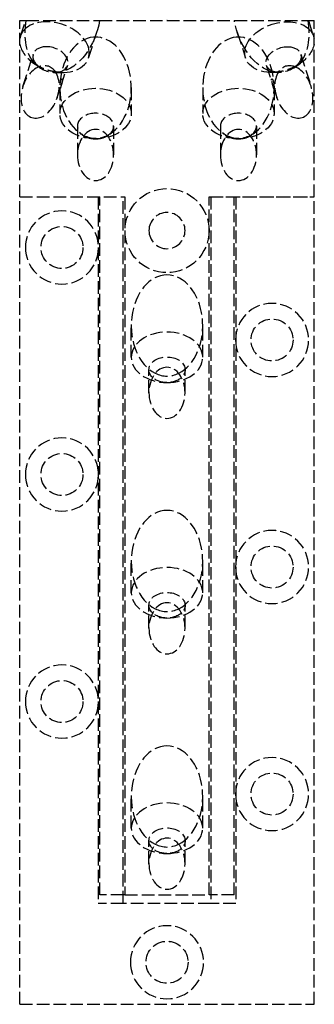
# Model space of a CAD drawing. Header units: millimetres. Extents: x -18 to 18, y -117 to 0.
import ezdxf

# ---------------------------------------------------------------- set-up
doc = ezdxf.new("R2010")
doc.units = ezdxf.units.MM
doc.header["$LTSCALE"] = 10
doc.linetypes.add('ALLCAD_Strich', pattern=[0.2, 0.15, -0.05])
doc.layers.add('BESCH_KONT_sich_schn_ansi_2d', color=40, linetype='Continuous')

msp = doc.modelspace()

# ---------------------------------------------------------------- linework, layer by layer
at = {"layer": 'BESCH_KONT_sich_schn_ansi_2d', "linetype": 'ALLCAD_Strich', "extrusion": (0, 1, -2.220446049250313e-16)}
for p, q in [((-17.5, 0), (-16.74603914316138, 0)), ((-17.5, -21), (-17.5, 0)), ((-17.4340074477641, -1.87654229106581), (-16.8315503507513, 0)), ((-16.74603914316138, 0), (-8.0202529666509, 0)), ((-8.0202529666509, 0), (8.020252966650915, 0)), ((8.020252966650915, 0), (16.7460391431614, 0)), ((16.7460391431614, 0), (17.5, 0)), ((16.83155035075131, 0), (17.43400744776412, -1.87654229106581)), ((17.5, -21), (17.5, 0)), ((-0.009844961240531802, -0.007131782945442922), (-0.009844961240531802, -0.004496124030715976)), ((-0.008139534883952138, -0.004496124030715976), (-0.008139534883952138, -0.007131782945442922)), ((-0.007131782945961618, -0.001782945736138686), (-0.006356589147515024, -0.001782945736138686)), ((-0.006356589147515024, -0.009844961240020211), (-0.007131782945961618, -0.009844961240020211)), ((-0.0065116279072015, -0.003333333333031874), (-0.006976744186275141, -0.003333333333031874)), ((-0.006976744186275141, -0.008294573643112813), (-0.0065116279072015, -0.008294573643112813)), ((-0.005348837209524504, -0.007131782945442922), (-0.005348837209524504, -0.004496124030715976)), ((-0.003643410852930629, -0.004496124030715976), (-0.003643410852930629, -0.007131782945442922)), ((-0.002713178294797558, -0.009689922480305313), (-0.002713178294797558, -0.001937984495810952)), ((-0.002713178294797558, -0.001937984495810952), (0.001007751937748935, -0.001937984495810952)), ((-0.001007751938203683, -0.009689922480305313), (-0.002713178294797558, -0.009689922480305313)), ((0.001007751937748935, -0.007054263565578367), (-0.001007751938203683, -0.007054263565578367)), ((-0.001007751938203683, -0.007054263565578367), (-0.001007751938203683, -0.009689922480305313)), ((0.0005632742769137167, -0.00348837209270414), (-0.0009871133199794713, -0.00348837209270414)), ((-0.0009871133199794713, -0.003488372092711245), (-0.0009871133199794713, -0.005658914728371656)), ((-0.0009871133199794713, -0.005658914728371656), (0.0005632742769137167, -0.005658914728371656)), ((0.001493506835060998, -0.00472868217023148), (0.001493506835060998, -0.004418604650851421)), ((0.003178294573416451, -0.004108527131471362), (0.003178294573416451, -0.004883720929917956)), ((0.003953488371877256, -0.007131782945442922), (0.003953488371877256, -0.004496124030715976)), ((0.005658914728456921, -0.004496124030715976), (0.005658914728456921, -0.007131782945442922)), ((0.006666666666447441, -0.001782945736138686), (0.007441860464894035, -0.001782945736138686)), ((0.007441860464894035, -0.009844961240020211), (0.006666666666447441, -0.009844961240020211)), ((0.007286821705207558, -0.003333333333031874), (0.006821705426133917, -0.003333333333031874)), ((0.006821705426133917, -0.008294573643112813), (0.007286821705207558, -0.008294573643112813)), ((0.008449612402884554, -0.007131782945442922), (0.008449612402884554, -0.004496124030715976)), ((0.01015503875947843, -0.004496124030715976), (0.01015503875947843, -0.007131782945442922)), ((-9.3408640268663, -4.474816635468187), (-8.353428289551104, -1.399137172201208)), ((-8.249999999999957, -1.999999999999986), (-8.750000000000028, -1.999999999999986)), ((8.750000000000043, -1.999999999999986), (8.249999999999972, -1.999999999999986)), ((8.353428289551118, -1.399137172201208), (9.340864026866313, -4.474816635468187)), ((-17.14708921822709, -7.852789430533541), (-15.9103104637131, -4.000452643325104)), ((15.91031046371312, -4.000452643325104), (17.14708921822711, -7.852789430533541)), ((-15.13053968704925, -5.623732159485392), (-15.89260009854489, -5.085350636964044)), ((-12.60318305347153, -7.766391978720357), (-11.8161320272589, -5.314873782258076)), ((11.81613202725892, -5.314873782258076), (12.60318305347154, -7.766391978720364)), ((15.13053968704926, -5.623732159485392), (15.8926000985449, -5.085350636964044)), ((-13.39508348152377, -6.180894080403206), (-12.46204713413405, -6.186717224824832)), ((13.39508348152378, -6.180894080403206), (12.46204713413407, -6.186717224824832)), ((-13.05291078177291, -9.167210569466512), (-12.67058279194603, -7.976329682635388)), ((-12.75, -7.999999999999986), (-12.75, -11.0811183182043)), ((-4.25, -7.999999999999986), (-4.25, -11.0811183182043)), ((4.25, -7.999999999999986), (4.25, -11.0811183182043)), ((12.67058279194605, -7.976329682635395), (13.05291078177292, -9.167210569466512)), ((12.75000000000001, -7.999999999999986), (12.75000000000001, -11.0811183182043)), ((-10.64999999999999, -12.56604255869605), (-10.64999999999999, -15.99999999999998)), ((-6.349999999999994, -12.56604255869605), (-6.349999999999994, -15.99999999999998)), ((6.350000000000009, -12.56604255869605), (6.350000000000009, -15.99999999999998)), ((10.65000000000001, -12.56604255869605), (10.65000000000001, -15.99999999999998)), ((-17.5, -21), (-5, -21)), ((-17.5, -21), (-5.200000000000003, -21)), ((-17.5, -117), (-17.5, -21)), ((-8.200000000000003, -21), (-8.200000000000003, -105)), ((-8, -104), (-8, -21)), ((-5.200000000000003, -105), (-5.200000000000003, -21)), ((-5, -21), (-5, -104)), ((5, -104), (5, -21)), ((5, -21), (17.5, -21)), ((5.199999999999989, -20.99999999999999), (5.199999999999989, -105)), ((5.199999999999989, -21), (17.5, -21)), ((8, -104), (8, -21)), ((8.200000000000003, -21), (8.200000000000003, -105)), ((17.5, -117), (17.5, -21)), ((-4.25, -40.06247459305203), (-4.25, -36.2843)), ((4.25, -40.06247459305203), (4.25, -36.2843)), ((-2.150000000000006, -44.28429999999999), (-2.150000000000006, -41.54739883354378)), ((2.150000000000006, -44.28429999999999), (2.150000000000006, -41.54739883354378)), ((-4.25, -68.06247459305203), (-4.25, -64.2843)), ((4.25, -68.06247459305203), (4.25, -64.2843)), ((-2.150000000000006, -72.2843), (-2.150000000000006, -69.54739883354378)), ((2.150000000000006, -72.2843), (2.150000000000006, -69.54739883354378)), ((-4.25, -96.06247459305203), (-4.25, -92.2843)), ((4.25, -96.06247459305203), (4.25, -92.2843)), ((-2.150000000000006, -100.2843), (-2.150000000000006, -97.54739883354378)), ((2.150000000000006, -100.2843), (2.150000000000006, -97.54739883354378)), ((-5.200000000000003, -104), (-8, -104)), ((-5, -104), (-5.200000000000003, -104)), ((-5, -104), (5, -104)), ((5.199999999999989, -104), (5.000000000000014, -104)), ((8, -104), (5.199999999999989, -104)), ((-5.200000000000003, -105), (-8.200000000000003, -105)), ((5.199999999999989, -105), (-5.200000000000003, -105)), ((8.200000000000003, -105), (5.199999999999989, -105)), ((-17.5, -117), (17.5, -117))]:
    msp.add_line(p, q, dxfattribs=at)
at = {"layer": 'BESCH_KONT_sich_schn_ansi_2d', "linetype": 'ALLCAD_Strich'}
for centre, radius in [((0, -25), 5), ((-12.5, -27), 2.5), ((12.5, -38), 2.5), ((-12.5, -54), 2.5), ((12.5, -65), 2.5), ((-12.5, -81), 2.5), ((12.5, -92), 2.5), ((0, -112), 2.5)]:
    msp.add_circle(centre, radius, dxfattribs=at)
at = {"layer": 'BESCH_KONT_sich_schn_ansi_2d', "linetype": 'ALLCAD_Strich', "extrusion": (0, -2.220446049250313e-16, -1)}
for centre, radius in [((12.5, -27), 4.35), ((0, -25), 2.15), ((-12.5, -38), 4.35), ((12.5, -54), 4.35), ((-12.5, -65), 4.35), ((12.5, -81), 4.35), ((-12.5, -92), 4.35), ((0, -112), 4.35)]:
    msp.add_circle(centre, radius, dxfattribs=at)
for centre, radius, start, end in [((0.007131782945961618, -0.004496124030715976), 0.002713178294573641, 0, 90), ((0.007131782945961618, -0.007131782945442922), 0.002713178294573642, 270, 0), ((0.006356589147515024, -0.004496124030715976), 0.002713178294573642, 90, 180), ((0.006356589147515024, -0.007131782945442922), 0.002713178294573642, 180, 270), ((-0.001007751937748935, -0.004108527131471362), 0.002170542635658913, 90, 180), ((-0.001007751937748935, -0.004883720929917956), 0.002170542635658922, 180, 270), ((-0.006666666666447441, -0.004496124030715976), 0.002713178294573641, 0, 90), ((-0.006666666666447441, -0.007131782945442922), 0.002713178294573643, 270, 0), ((-0.007441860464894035, -0.004496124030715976), 0.00271317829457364, 90, 180), ((-0.007441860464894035, -0.007131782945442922), 0.002713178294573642, 180, 270)]:
    msp.add_arc(centre, radius, start, end, dxfattribs=at)
at = {"layer": 'BESCH_KONT_sich_schn_ansi_2d', "linetype": 'ALLCAD_Strich'}
for centre, radius, start, end in [((-0.00697674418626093, -0.004496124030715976), 0.001162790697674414, 90, 180.0000000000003), ((-0.00697674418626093, -0.007131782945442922), 0.001162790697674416, 179.9999999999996, 270), ((-0.0065116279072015, -0.004496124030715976), 0.001162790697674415, 359.9999999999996, 90), ((-0.0065116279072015, -0.007131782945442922), 0.001162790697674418, 270, 4.071109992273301e-13), ((0.0005632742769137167, -0.004418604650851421), 0.0009302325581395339, 0, 90), ((0.0005632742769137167, -0.00472868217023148), 0.0009302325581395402, 270, 0), ((0.006821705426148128, -0.004496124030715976), 0.001162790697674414, 90, 180.0000000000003), ((0.006821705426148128, -0.007131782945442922), 0.001162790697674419, 179.9999999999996, 270), ((0.007286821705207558, -0.004496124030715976), 0.001162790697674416, 359.9999999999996, 90), ((0.007286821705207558, -0.007131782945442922), 0.001162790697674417, 270, 4.071109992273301e-13)]:
    msp.add_arc(centre, radius, start, end, dxfattribs=at)
at = {"layer": 'BESCH_KONT_sich_schn_ansi_2d', "linetype": 'ALLCAD_Strich', "extrusion": (1.232595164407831e-32, -2.220446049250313e-16, -1)}
for start_param, end_param in [(-2.761946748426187, -1.766850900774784), (1.342306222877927, 2.761946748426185)]:
    msp.add_ellipse((-12.40000000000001, -0.1000000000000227), major_axis=(1.935249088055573, 6.027942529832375), ratio=0.6713023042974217, start_param=start_param, end_param=end_param, dxfattribs=at)
at = {"layer": 'BESCH_KONT_sich_schn_ansi_2d', "linetype": 'ALLCAD_Strich'}
for centre, major_axis, ratio, start_param, end_param in [((-13.3874357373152, -3.175679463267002), (4.046571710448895, -1.299137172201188), 0.6713023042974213, 0.3594193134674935, 2.782173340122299), ((-13.38743573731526, -3.175679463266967), (-4.046571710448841, 1.299137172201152), 0.6713023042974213, -0.3594193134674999, 0.09816586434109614), ((-8.5, -7.999999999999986), (0, -6.010407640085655), 0.7071067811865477, -3.082735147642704, -0.3331178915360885), ((-8.5, -5.000000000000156), (-4.25000000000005, 3.885780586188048e-16), 0.707106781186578, -1.629653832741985, -1.511938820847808), ((-8.5, -7.999999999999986), (0, -6.010407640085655), 0.7071067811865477, 0.333117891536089, 3.082735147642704), ((8.500000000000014, -7.999999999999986), (0, -6.010407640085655), 0.7071067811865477, -3.082735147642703, -0.333117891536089), ((8.500000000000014, -5.000000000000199), (-4.250000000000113, 4.718447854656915e-16), 0.7071067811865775, -1.629653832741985, -1.511938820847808), ((8.500000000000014, -7.999999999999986), (0, -6.010407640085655), 0.7071067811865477, 0.3331178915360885, 3.082735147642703), ((-13.3874357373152, -3.175679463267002), (-4.046571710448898, 1.299137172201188), 0.6713023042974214, 0.3263788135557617, 1.191150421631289), ((-13.86322124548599, -4.65766321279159), (-2.047089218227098, 0.6572105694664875), 0.6713023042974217, -1.124704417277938, 0.946703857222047), ((-13.86322124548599, -4.65766321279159), (2.047089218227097, -0.657210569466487), 0.6713023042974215, -0.9467038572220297, 2.016888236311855), ((-13.3874357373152, -3.175679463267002), (4.046571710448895, -1.299137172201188), 0.6713023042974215, -1.191150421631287, 0.3594193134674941), ((-15.09999999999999, -8.51000000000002), (0.9790083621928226, 3.049429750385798), 0.6713023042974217, 0.4894562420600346, 3.141592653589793), ((-13.86322124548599, -4.65766321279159), (2.047089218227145, -0.6572105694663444), 0.6713023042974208, -2.194888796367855, -0.9467038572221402), ((-15.09999999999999, -8.51000000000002), (0.9790083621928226, 3.049429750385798), 0.6713023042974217, -0.4894562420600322, 0.4894562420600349), ((15.10000000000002, -8.51000000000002), (-0.9790083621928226, 3.049429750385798), 0.6713023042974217, -0.4894562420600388, 0.4894562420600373), ((15.10000000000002, -8.51000000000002), (-0.9790083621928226, 3.049429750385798), 0.6713023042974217, -3.141592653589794, -0.4894562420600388), ((-15.09999999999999, -8.51000000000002), (0.9790083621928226, 3.049429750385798), 0.6713023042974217, -3.141592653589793, -0.4894562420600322), ((15.10000000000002, -8.51000000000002), (-0.9790083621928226, 3.049429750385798), 0.6713023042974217, 0.4894562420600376, 3.141592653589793), ((-8.5, -11.0811183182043), (-4.250000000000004, 0), 0.7071067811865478, 1.570796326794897, 7.853981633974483), ((8.500000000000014, -11.0811183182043), (-4.250000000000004, 0), 0.7071067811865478, 1.570796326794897, 7.853981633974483), ((-8.5, -12.56604255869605), (2.150000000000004, -4.440892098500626e-16), 0.7071067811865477, -0.8524914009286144, 3.994084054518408), ((8.5, -12.56604255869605), (2.150000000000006, -7.771561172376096e-16), 0.7071067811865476, -0.8524914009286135, 3.994084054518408), ((-8.5, -12.56604255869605), (2.149999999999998, 1.598721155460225e-13), 0.707106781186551, -2.289101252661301, -1.570796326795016), ((-8.5, -7.999999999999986), (0, -6.010407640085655), 0.7071067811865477, -0.3331178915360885, 0.333117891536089), ((-8.5, -12.56604255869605), (2.150000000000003, 0), 0.7071067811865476, -1.570796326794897, -0.8524914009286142), ((8.500000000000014, -12.56604255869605), (2.15, 1.603162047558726e-13), 0.7071067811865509, -2.2891012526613, -1.570796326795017), ((8.500000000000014, -7.999999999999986), (0, -6.010407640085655), 0.7071067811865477, -0.333117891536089, 0.3331178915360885), ((8.500000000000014, -12.56604255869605), (2.150000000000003, 0), 0.7071067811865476, -1.570796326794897, -0.8524914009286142), ((0, -36.2843), (0, -6.010407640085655), 0.7071067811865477, -3.141592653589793, -0.3331178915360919), ((0, -36.2843), (0, -6.010407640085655), 0.7071067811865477, 0.3331178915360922, 3.141592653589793), ((0, -36.2843), (0, -6.010407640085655), 0.7071067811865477, -0.3331178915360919, 0.3331178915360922), ((0, -64.2843), (0, -6.010407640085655), 0.7071067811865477, -3.141592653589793, -0.3331178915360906), ((0, -64.2843), (0, -6.010407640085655), 0.7071067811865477, 0.3331178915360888, 3.141592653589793), ((0, -64.2843), (0, -6.010407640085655), 0.7071067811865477, -0.3331178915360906, 0.3331178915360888), ((0, -92.2843), (0, -6.010407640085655), 0.7071067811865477, -3.141592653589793, -0.3331178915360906), ((0, -92.2843), (0, -6.010407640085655), 0.7071067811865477, 0.3331178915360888, 3.141592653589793), ((0, -92.2843), (0, -6.010407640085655), 0.7071067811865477, -0.3331178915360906, 0.3331178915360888)]:
    msp.add_ellipse(centre, major_axis=major_axis, ratio=ratio, start_param=start_param, end_param=end_param, dxfattribs=at)
at = {"layer": 'BESCH_KONT_sich_schn_ansi_2d', "linetype": 'ALLCAD_Strich', "extrusion": (-1.232595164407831e-32, -2.220446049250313e-16, -1)}
for centre, major_axis, ratio, start_param, end_param in [((12.40000000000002, -0.1000000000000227), (-1.935249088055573, 6.027942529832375), 0.6713023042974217, -2.761946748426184, -1.342306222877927), ((13.38743573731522, -3.175679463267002), (-4.046571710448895, -1.299137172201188), 0.6713023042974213, 0.3594193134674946, 2.782173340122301), ((12.40000000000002, -0.1000000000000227), (-1.935249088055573, 6.027942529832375), 0.6713023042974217, 1.766850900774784, 2.761946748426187), ((13.38743573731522, -3.175679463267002), (-4.046571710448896, -1.299137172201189), 0.6713023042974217, -1.191150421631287, 0.3594193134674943), ((13.86322124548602, -4.65766321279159), (-2.047089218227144, -0.6572105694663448), 0.6713023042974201, -2.194888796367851, -0.9467038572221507)]:
    msp.add_ellipse(centre, major_axis=major_axis, ratio=ratio, start_param=start_param, end_param=end_param, dxfattribs=at)
at = {"layer": 'BESCH_KONT_sich_schn_ansi_2d', "linetype": 'ALLCAD_Strich', "extrusion": (0, -2.220446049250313e-16, -1)}
for centre, major_axis, ratio, start_param, end_param in [((13.38743573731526, -3.175679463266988), (4.046571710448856, 1.299137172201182), 0.6713023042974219, -0.3594193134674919, 0.09816586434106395), ((13.86322124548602, -4.65766321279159), (-2.047089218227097, -0.6572105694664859), 0.6713023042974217, -0.9467038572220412, 2.016888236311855), ((13.86322124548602, -4.65766321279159), (2.047089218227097, 0.6572105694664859), 0.6713023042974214, -1.124704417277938, 0.946703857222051), ((-8.5, -16), (0, -3.040559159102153), 0.7071067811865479, -3.141592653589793, 3.141592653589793), ((8.500000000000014, -16), (0, -3.040559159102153), 0.7071067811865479, -3.141592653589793, 3.141592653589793), ((0, -40.06247459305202), (-4.250000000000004, 0), 0.7071067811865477, -1.570796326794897, 4.71238898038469), ((0, -41.54739883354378), (-2.149999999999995, -9.992007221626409e-16), 0.7071067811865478, -0.6436101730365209, 3.785202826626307), ((0, -44.28429999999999), (0, -3.04055915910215), 0.7071067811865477, -3.141592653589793, 3.141592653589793), ((0, -41.54739883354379), (-2.150000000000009, 1.084740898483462e-14), 0.7071067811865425, -1.570796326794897, -0.6436101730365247), ((0, -41.54739883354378), (-2.149999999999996, 1.586508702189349e-13), 0.7071067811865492, -2.497982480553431, -1.570796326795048), ((0, -68.06247459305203), (-4.250000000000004, 0), 0.7071067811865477, -1.570796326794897, 4.71238898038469), ((0, -69.54739883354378), (-2.149999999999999, -4.884981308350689e-15), 0.7071067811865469, -0.6436101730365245, 3.78520282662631), ((0, -72.2843), (0, -3.04055915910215), 0.7071067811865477, -3.141592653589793, 3.141592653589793), ((0, -69.54739883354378), (-2.15, -3.735979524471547e-15), 0.7071067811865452, -1.570796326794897, -0.6436101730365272), ((1.4210854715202e-14, -69.5473988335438), (-2.149999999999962, 1.696420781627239e-13), 0.7071067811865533, -2.497982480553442, -1.570796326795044), ((0, -96.06247459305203), (-4.250000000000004, 0), 0.7071067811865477, -1.570796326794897, 4.71238898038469), ((0, -97.54739883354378), (-2.149999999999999, -4.884981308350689e-15), 0.7071067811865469, -0.6436101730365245, 3.78520282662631), ((0, -100.2843), (0, -3.04055915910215), 0.7071067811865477, -3.141592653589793, 3.141592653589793), ((0, -97.54739883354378), (-2.15, -3.735979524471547e-15), 0.7071067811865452, -1.570796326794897, -0.6436101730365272), ((1.4210854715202e-14, -97.5473988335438), (-2.149999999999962, 1.696420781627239e-13), 0.7071067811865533, -2.497982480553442, -1.570796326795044)]:
    msp.add_ellipse(centre, major_axis=major_axis, ratio=ratio, start_param=start_param, end_param=end_param, dxfattribs=at)
at = {"layer": 'BESCH_KONT_sich_schn_ansi_2d', "linetype": 'ALLCAD_Strich', "extrusion": (0, -2.220446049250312e-16, -0.9999999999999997)}
msp.add_ellipse((13.3874357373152, -3.175679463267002), major_axis=(4.04657171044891, 1.299137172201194), ratio=0.6713023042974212, start_param=0.3263788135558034, end_param=1.191150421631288, dxfattribs=at)
at = {"layer": 'BESCH_KONT_sich_schn_ansi_2d', "linetype": 'ALLCAD_Strich'}
for points, weights in [([(-12.69782592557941, -6.18017775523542), (-14.32819289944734, -6.105963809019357), (-15.6970769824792, -5.217279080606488)], [1.057817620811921, 1.061688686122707, 1.057817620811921]), ([(15.69707698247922, -5.217279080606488), (14.32819289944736, -6.105963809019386), (12.69782592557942, -6.18017775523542)], [1.05781762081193, 1.061688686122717, 1.05781762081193])]:
    msp.add_rational_spline(points, weights, degree=2, dxfattribs=at)
for points, knots in [([(-12.63941734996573, -7.205140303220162), (-12.66444349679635, -7.283092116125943), (-12.68647123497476, -7.380952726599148), (-12.71024233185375, -7.539994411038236), (-12.71672760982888, -7.594957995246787), (-12.7270567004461, -7.705554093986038), (-12.73091690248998, -7.761175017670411), (-12.73564753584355, -7.852676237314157), (-12.7371998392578, -7.892223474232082), (-12.73918580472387, -7.965122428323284), (-12.73963817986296, -7.998429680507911), (-12.73963817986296, -8.05133611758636), (-12.73919700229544, -8.074942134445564), (-12.73722103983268, -8.109490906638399), (-12.73566639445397, -8.120508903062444), (-12.73088574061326, -8.13407109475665), (-12.72698343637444, -8.132029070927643), (-12.71656839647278, -8.112825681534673), (-12.71003862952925, -8.095584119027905), (-12.68617705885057, -8.026266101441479), (-12.66414687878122, -7.956175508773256), (-12.61439120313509, -7.80119579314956), (-12.58299352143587, -7.70487685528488), (-12.53485604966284, -7.549844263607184), (-12.51872843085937, -7.496467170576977), (-12.48853713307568, -7.389139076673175), (-12.47446983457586, -7.335197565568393), (-12.45491588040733, -7.246135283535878), (-12.44756697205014, -7.207541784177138), (-12.43761147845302, -7.135954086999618), (-12.43506387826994, -7.102991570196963), (-12.43506387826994, -7.0500851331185), (-12.43755128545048, -7.02614244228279), (-12.44746469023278, -6.990287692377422), (-12.45483792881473, -6.978312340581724), (-12.47459864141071, -6.96228542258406), (-12.48879148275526, -6.962634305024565), (-12.51915250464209, -6.978555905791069), (-12.53532546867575, -6.994210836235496), (-12.58347286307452, -7.059533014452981), (-12.61468782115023, -7.128112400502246), (-12.63941734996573, -7.205140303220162)], [0, 0, 0, 0, 0.03313777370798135, 0.03313777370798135, 0.04970666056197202, 0.04970666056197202, 0.0662755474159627, 0.0662755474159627, 0.07757251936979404, 0.07757251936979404, 0.08886949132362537, 0.08886949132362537, 0.1000188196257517, 0.1000188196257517, 0.1111681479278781, 0.1111681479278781, 0.1275406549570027, 0.1275406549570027, 0.1439131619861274, 0.1439131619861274, 0.1766581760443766, 0.1766581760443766, 0.2097959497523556, 0.2097959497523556, 0.2263648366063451, 0.2263648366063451, 0.2429337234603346, 0.2429337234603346, 0.2542306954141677, 0.2542306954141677, 0.2655276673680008, 0.2655276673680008, 0.2766769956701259, 0.2766769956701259, 0.2878263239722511, 0.2878263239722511, 0.3041988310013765, 0.3041988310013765, 0.3205713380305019, 0.3205713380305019, 0.3533163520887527, 0.3533163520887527, 0.3533163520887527, 0.3533163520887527]), ([(12.63941734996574, -7.205140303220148), (12.61468782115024, -7.128112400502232), (12.58347286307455, -7.059533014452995), (12.53532546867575, -6.994210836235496), (12.51915250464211, -6.978555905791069), (12.48879148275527, -6.962634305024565), (12.47459864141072, -6.962285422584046), (12.45483792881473, -6.978312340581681), (12.44746469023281, -6.990287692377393), (12.4375512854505, -7.026142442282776), (12.43506387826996, -7.0500851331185), (12.43506387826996, -7.102991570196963), (12.43761147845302, -7.135954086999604), (12.44756697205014, -7.207541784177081), (12.45491588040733, -7.246135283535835), (12.47446983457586, -7.335197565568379), (12.48853713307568, -7.389139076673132), (12.51872843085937, -7.496467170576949), (12.53485604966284, -7.549844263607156), (12.58299352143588, -7.704876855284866), (12.61439120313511, -7.801195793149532), (12.66414687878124, -7.956175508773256), (12.68617705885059, -8.026266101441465), (12.71003862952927, -8.095584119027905), (12.71656839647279, -8.112825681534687), (12.72698343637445, -8.132029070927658), (12.73088574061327, -8.134071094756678), (12.735666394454, -8.120508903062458), (12.73722103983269, -8.109490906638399), (12.73919700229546, -8.074942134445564), (12.73963817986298, -8.051336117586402), (12.73963817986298, -7.998429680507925), (12.73918580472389, -7.965122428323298), (12.73719983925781, -7.892223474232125), (12.73564753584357, -7.852676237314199), (12.73091690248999, -7.761175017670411), (12.72705670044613, -7.705554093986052), (12.71672760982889, -7.594957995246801), (12.71024233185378, -7.539994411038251), (12.68647123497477, -7.38095272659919), (12.66444349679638, -7.283092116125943), (12.63941734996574, -7.205140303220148)], [0, 0, 0, 0, 0.03274501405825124, 0.03274501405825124, 0.04911752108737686, 0.04911752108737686, 0.06549002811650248, 0.06549002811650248, 0.07663935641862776, 0.07663935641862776, 0.08778868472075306, 0.08778868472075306, 0.0990856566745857, 0.0990856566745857, 0.1103826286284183, 0.1103826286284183, 0.1269515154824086, 0.1269515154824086, 0.1435204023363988, 0.1435204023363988, 0.1766581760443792, 0.1766581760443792, 0.2094031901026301, 0.2094031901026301, 0.2257756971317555, 0.2257756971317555, 0.2421482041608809, 0.2421482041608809, 0.2532975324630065, 0.2532975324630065, 0.264446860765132, 0.264446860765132, 0.2757438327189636, 0.2757438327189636, 0.2870408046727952, 0.2870408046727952, 0.3036096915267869, 0.3036096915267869, 0.3201785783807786, 0.3201785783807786, 0.3533163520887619, 0.3533163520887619, 0.3533163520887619, 0.3533163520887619])]:
    msp.add_open_spline(points, degree=3, knots=knots, dxfattribs=at)

doc.saveas('drawing.dxf')
